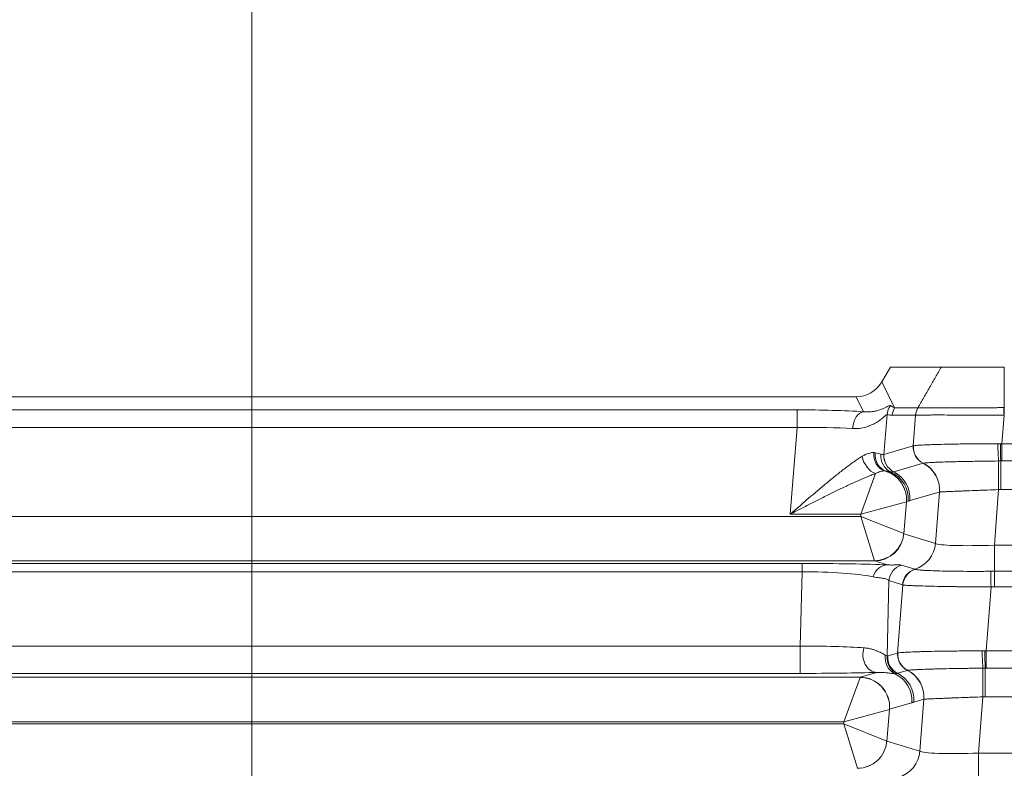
# Model space of a CAD drawing. Header units: millimetres. Extents: x 0 to 837, y 0 to 589.
# Tile 160 of 167: x 694 to 710, y 367 to 380. Entities that reach past the tile are written whole.
import ezdxf

# ---------------------------------------------------------------- set-up
doc = ezdxf.new("R2010")
doc.units = ezdxf.units.MM
doc.layers.add('1', color=7, linetype='Continuous', true_color=0xffffff)
doc.styles.add('ideas_simplex', font='simplex.shx')
doc.dimstyles.get("Standard").update_dxf_attribs({"dimtxt": 0.18, "dimasz": 0.18, "dimexe": 0.18, "dimexo": 0.0625, "dimgap": 0.09, "dimtad": 0, "dimtih": 1, "dimtoh": 1, "dimdec": 4, "dimzin": 0, "dimdsep": 46, "dimtxsty": 'Standard', "dimcen": 0.09, "dimadec": 0, "dimazin": 0, "dimtfac": 1, "dimtdec": 4, "dimtofl": 0, "dimtmove": 0, "dimatfit": 3, "dimfxl": 1, "dimtolj": 1, "dimtzin": 0, "dimarcsym": 0})

# ---------------------------------------------------------------- blocks, each defined once
blk = doc.blocks.new('_U1')
at = {"layer": '1', "color": 152, "lineweight": 13}
for p, q in [((718.861996, 373.859267), (813.897117, 373.859267)), ((701.641509, 245.904525), (813.897117, 245.904525))]:
    blk.add_line(p, q, dxfattribs=at)
at = {"layer": '1', "color": 27, "lineweight": 13}
blk.add_line((811.897117, 245.904525), (811.897117, 373.859267), dxfattribs=at)
at = {"layer": '1', "color": 87, "lineweight": 25}
for p, q in [((810.397117, 316.984396), (804.772117, 316.984396)), ((804.772117, 316.984396), (804.772117, 315.484396)), ((810.397117, 315.484396), (810.397117, 316.984396)), ((804.772117, 304.279396), (804.772117, 302.779396)), ((810.397117, 302.779396), (810.397117, 304.279396)), ((804.772117, 302.779396), (810.397117, 302.779396))]:
    blk.add_line(p, q, dxfattribs=at)
at = {"layer": '1', "color": 27, "lineweight": 18}
for points in [[(811.897117, 373.859267), (812.426098, 370.859269), (811.368136, 370.859265)], [(811.897117, 245.904525), (811.368136, 248.904523), (812.426098, 248.904527)]]:
    blk.add_solid(points, dxfattribs=at)
at = {"layer": '1', "color": 87, "linetype": 'Continuous', "lineweight": 25, "char_height": 3, "attachment_point": 7, "rotation": 90, "line_spacing_factor": 1.204819, "style": 'ideas_simplex'}
for s, insert in [('\\W1.2469;5.04', (810.243617, 304.226896)), ('\\W1.2009;128', (802.931117, 305.711896))]:
    blk.add_mtext(s, dxfattribs=dict(at, insert=insert))
blk = doc.blocks.new('_U6')
at = {"layer": '1', "color": 27, "lineweight": 13}
for p, q in [((692.684935, 323.064862), (735.144921, 387.302931)), ((735.144921, 387.302931), (737.144921, 387.302931))]:
    blk.add_line(p, q, dxfattribs=at)
at = {"layer": '1', "color": 27, "lineweight": 18}
for points in [[(698.640171, 332.074588), (699.853108, 334.868974), (700.735698, 334.285605)], [(696.820516, 329.321616), (695.607578, 326.52723), (694.724989, 327.110598)]]:
    blk.add_solid(points, dxfattribs=at)
at = {"layer": '1', "color": 87, "linetype": 'Continuous', "lineweight": 25, "char_height": 3, "attachment_point": 7, "line_spacing_factor": 1.204819, "style": 'ideas_simplex'}
for s, insert in [('\\W1.3647;3,3', (742.373921, 384.937931)), ('\\W1.4646;n°5', (753.983921, 384.937931)), ('\\W1.1484;M', (738.803921, 384.937931))]:
    blk.add_mtext(s, dxfattribs=dict(at, insert=insert))
blk = doc.blocks.new('_U16')
at = {"layer": '1', "color": 87, "lineweight": 25}
for p, q in [((660.82596, 398.699069), (659.32596, 398.699069)), ((659.32596, 398.699069), (659.32596, 393.074069)), ((673.53096, 398.699069), (672.03096, 398.699069)), ((673.53096, 393.074069), (673.53096, 398.699069)), ((659.32596, 393.074069), (660.82596, 393.074069)), ((672.03096, 393.074069), (673.53096, 393.074069))]:
    blk.add_line(p, q, dxfattribs=at)
at = {"layer": '1', "color": 152, "lineweight": 13}
for p, q in [((680.052674, 333.198102), (680.052674, 393.574069)), ((697.730343, 333.198102), (697.730343, 393.574069))]:
    blk.add_line(p, q, dxfattribs=at)
at = {"layer": '1', "color": 27, "lineweight": 13}
blk.add_line((697.730343, 391.574069), (659.32596, 391.574069), dxfattribs=at)
at = {"layer": '1', "color": 27, "lineweight": 18}
for points in [[(680.052674, 391.574069), (683.052672, 392.10305), (683.052676, 391.045088)], [(697.730343, 391.574069), (694.730345, 391.045088), (694.730341, 392.10305)]]:
    blk.add_solid(points, dxfattribs=at)
at = {"layer": '1', "color": 87, "linetype": 'Continuous', "lineweight": 25, "char_height": 3, "attachment_point": 7, "line_spacing_factor": 1.204819, "style": 'ideas_simplex'}
for s, insert in [('\\W1.3508;17,7', (660.79746, 400.834069)), ('\\W1.2865;.696', (660.79746, 393.521569))]:
    blk.add_mtext(s, dxfattribs=dict(at, insert=insert))

msp = doc.modelspace()

# ---------------------------------------------------------------- linework, layer by layer
at = {"layer": '1', "color": 143, "linetype": 'Continuous', "lineweight": 18}
for p, q in [((708.353, 373.608), (708.499, 373.859)), ((709.358, 373.859), (708.499, 373.859)), ((669.861, 373.359), (707.922, 373.359))]:
    msp.add_line(p, q, dxfattribs=at)
at = {"layer": '1', "color": 143, "linetype": 'Continuous', "lineweight": 13}
for p, q in [((708.353, 373.608), (708.57, 373.174)), ((708.048, 373.106), (707.922, 373.359)), ((670.854, 373.138), (706.929, 373.138)), ((706.929, 373.138), (706.929, 372.839)), ((708.446, 373.058), (708.391, 372.386)), ((708.925, 373.048), (708.531, 373.048)), ((708.57, 373.174), (708.964, 373.174)), ((708.886, 372.53), (708.925, 373.047)), ((710.416, 373.046), (710.38, 372.566)), ((706.929, 372.839), (670.854, 372.839)), ((706.81, 371.379), (706.929, 372.839)), ((708.391, 372.386), (708.886, 372.53)), ((710.38, 372.566), (716.403, 372.566)), ((710.38, 372.276), (710.38, 372.566)), ((709.051, 372.238), (708.556, 372.094)), ((710.361, 371.792), (710.361, 372.276)), ((716.403, 372.276), (710.38, 372.276)), ((708.25, 372.062), (708.003, 371.379)), ((709.325, 371.751), (708.829, 371.606)), ((709.262, 370.886), (709.327, 371.751)), ((710.324, 371.792), (710.253, 370.856)), ((716.422, 371.792), (710.361, 371.792)), ((708.77, 371.587), (708.003, 371.379)), ((708.77, 371.587), (708.726, 371.05)), ((708.798, 371.596), (708.771, 371.588)), ((708.003, 371.379), (706.81, 371.379)), ((708, 371.34), (708.003, 371.379)), ((669.783, 371.34), (708, 371.34)), ((708.726, 371.05), (708, 371.34)), ((708.229, 370.593), (708, 371.34)), ((708.727, 371.049), (709.262, 370.886)), ((710.253, 370.856), (710.253, 370.415)), ((710.253, 370.856), (716.53, 370.856)), ((708.231, 370.59), (669.552, 370.59)), ((670.774, 370.546), (707.009, 370.546)), ((707.009, 370.546), (707.009, 370.406)), ((708.45, 370.523), (708.231, 370.59)), ((707.009, 370.406), (670.774, 370.406)), ((706.976, 369.153), (707.009, 370.406)), ((708.685, 370.519), (708.913, 370.45)), ((710.253, 370.415), (716.53, 370.415)), ((710.253, 370.415), (710.253, 370.151)), ((708.476, 370.257), (708.443, 368.984)), ((708.704, 370.188), (708.476, 370.257)), ((708.622, 369.037), (708.709, 370.185)), ((710.197, 370.151), (710.116, 369.073)), ((716.53, 370.151), (710.253, 370.151)), ((670.807, 369.153), (706.976, 369.153)), ((706.976, 369.153), (706.976, 368.693)), ((708.455, 368.988), (708.622, 369.037)), ((710.116, 369.073), (710.116, 368.782)), ((710.116, 369.073), (716.667, 369.073)), ((707.989, 368.628), (708.269, 368.71)), ((708.787, 368.744), (708.62, 368.696)), ((710.098, 368.782), (710.098, 368.298)), ((716.667, 368.782), (710.116, 368.782)), ((669.794, 368.628), (707.989, 368.628)), ((706.976, 368.693), (670.807, 368.693)), ((707.988, 368.626), (707.717, 367.879)), ((709.062, 368.257), (708.894, 368.208)), ((708.997, 367.38), (709.063, 368.258)), ((710.06, 368.298), (709.988, 367.349)), ((716.685, 368.298), (710.098, 368.298)), ((708.484, 368.087), (707.717, 367.879)), ((708.484, 368.087), (708.44, 367.55)), ((708.858, 368.197), (708.485, 368.088)), ((707.717, 367.879), (670.066, 367.879)), ((707.714, 367.84), (707.717, 367.879)), ((670.069, 367.84), (707.714, 367.84)), ((708.44, 367.55), (707.714, 367.84)), ((707.944, 367.093), (707.714, 367.84)), ((708.441, 367.549), (708.997, 367.38)), ((709.988, 367.349), (709.988, 366.909)), ((709.988, 367.349), (716.795, 367.349))]:
    msp.add_line(p, q, dxfattribs=at)
at = {"layer": '1', "color": 143, "linetype": 'Continuous', "lineweight": 18}
msp.add_ellipse((707.92, 373.861), major_axis=(-0.225, 0.449), ratio=0.995894, start_param=2.679493, end_param=3.721496, dxfattribs=at)
at = {"layer": '1', "color": 143, "linetype": 'Continuous', "lineweight": 13}
for centre, major_axis, ratio, start_param, end_param in [((708.744, 373.034), (0.063, 0.293), 0.996129, 1.155669, 1.700893), ((707.407, 374.886), (-1.279, 1.72), 0.157063, 2.77228, 2.875418), ((706.917, 372.991), (-1.806, -0.001), 0.081028, 4.035607, 4.705731), ((708.048, 372.807), (0.019, 0.299), 0.621028, 0.103572, 1.560245), ((707.109, 374.91), (-1.543, 1.824), 0.244098, 2.83474, 2.937878), ((708.829, 373.024), (0, 0.3), 0.996169, 1.047198, 1.489655), ((709.223, 373.023), (0.056, 0.295), 0.996153, 1.232706, 1.675085), ((710.416, 373.025), (-0.002, 0.3), 0.000366, 4.782201, 5.235984), ((706.917, 372.692), (-1.507, -0.026), 0.096946, 4.032678, 4.702802), ((709.184, 372.506), (0.084, -0.288), 0.995643, 4.349005, 5.535405), ((709.185, 372.506), (0.068, -0.292), 0.995069, 4.402956, 5.589592), ((709.187, 372.506), (0.044, -0.297), 0.993716, 4.484311, 5.671202), ((710.325, 372.545), (0.006, -0.3), 0.044184, 4.638292, 5.826805), ((710.361, 372.545), (0.002, -0.3), 0.014605, 4.641342, 5.828738), ((708.25, 372.336), (0.133, -0.269), 0.701534, 4.312995, 5.668073), ((708.48, 372.396), (0.018, 0.299), 0.878856, 1.552631, 2.912093), ((708.512, 372.392), (-0.059, -0.294), 0.895222, 4.815928, 6.167138), ((708.625, 372.367), (-0.062, -0.293), 0.959628, 4.834927, 6.067475), ((708.689, 372.362), (0.074, -0.291), 0.995302, 4.382823, 5.569103), ((708.689, 372.362), (0.084, -0.288), 0.995643, 4.349005, 5.535405), ((708.829, 371.791), (0.14, -0.48), 0.995643, 1.207413, 2.393768), ((708.83, 371.792), (-0.144, 0.479), 0.995612, 4.339649, 5.525656), ((710.324, 371.827), (0.001, 0.5), 0.000077, 4.642576, 5.82725), ((708.273, 371.628), (-0.339, 0.368), 0.991771, 3.890384, 5.271507), ((708.275, 371.629), (0.14, -0.48), 0.995643, 1.207413, 2.555209), ((708.302, 371.636), (0.14, -0.48), 0.995643, 1.207413, 2.439711), ((708.333, 371.647), (0.14, -0.48), 0.995643, 1.207413, 2.393837), ((708.751, 371.338), (-0.021, -0.25), 0.087194, 3.174945, 3.236032), ((708.229, 371.091), (-0.368, -0.339), 0.992996, 0.829626, 2.311967), ((708.231, 371.09), (-0.146, -0.478), 0.996014, 0.297852, 1.785245), ((708.748, 371.299), (-0.021, -0.25), 0.087194, 6.203091, 6.264178), ((708.765, 370.927), (-0.146, -0.478), 0.996014, 0.598846, 1.785245), ((710.264, 370.93), (-1.006, -0.038), 0.073389, 0.079108, 1.557174), ((706.982, 370.49), (-1.801, -0.001), 0.031454, 3.758799, 4.697514), ((708.252, 371.34), (-0.02, -0.75), 0.029238, 6.196715, 6.257802), ((706.982, 370.19), (-1.501, -0.01), 0.144199, 3.75491, 4.693626), ((708.45, 370.223), (0.013, 0.3), 0.858349, 0.051043, 1.271884), ((708.774, 370.233), (0.088, 0.287), 0.996014, 0.598846, 1.785245), ((709.001, 370.163), (0.088, 0.287), 0.996014, 0.598846, 1.785245), ((709.007, 370.161), (0.136, 0.268), 0.995564, 0.767778, 1.956923), ((710.197, 370.13), (-0.004, 0.3), 0.000932, 4.782196, 5.970531), ((706.952, 369.048), (-1.501, -0.007), 0.069967, 3.888858, 4.696172), ((708.269, 369.01), (-0.01, 0.3), 0.776151, 1.153536, 3.100066), ((708.92, 369.012), (-0.084, 0.288), 0.995643, 1.207413, 2.393812), ((708.921, 369.012), (-0.068, 0.292), 0.995069, 1.261363, 2.447999), ((708.923, 369.013), (-0.044, 0.297), 0.993716, 1.342719, 2.529609), ((710.061, 369.051), (-0.006, 0.3), 0.044184, 1.4967, 2.685212), ((710.098, 369.052), (-0.002, 0.3), 0.014605, 1.49975, 2.687146), ((708.705, 368.958), (0.034, 0.298), 0.982269, 1.536805, 2.803365), ((708.741, 368.96), (-0.098, 0.284), 0.995471, 1.15986, 2.34626), ((708.753, 368.964), (-0.084, 0.288), 0.995643, 1.207413, 2.393812), ((706.952, 368.748), (-1.801, 0.001), 0.030434, 1.584039, 2.391353), ((708.565, 368.298), (0.14, -0.48), 0.995643, 1.207413, 2.393768), ((708.567, 368.298), (0.144, -0.479), 0.995612, 1.198056, 2.384063), ((710.06, 368.333), (-0.001, -0.5), 0.000077, 1.500983, 2.685657), ((707.969, 367.879), (-0.02, -0.75), 0.029238, 3.168569, 3.229655), ((707.988, 368.128), (-0.339, 0.368), 0.991771, 3.890384, 5.534394), ((707.989, 368.129), (0.14, -0.48), 0.995643, 1.207413, 2.857034), ((708.362, 368.237), (0.14, -0.48), 0.995643, 1.207413, 2.411234), ((708.397, 368.249), (0.14, -0.48), 0.995643, 1.207413, 2.393812), ((708.466, 367.838), (-0.021, -0.25), 0.087194, 3.174945, 3.236032), ((707.944, 367.591), (-0.368, -0.339), 0.992996, 0.829626, 2.311967), ((707.945, 367.59), (-0.146, -0.478), 0.996014, 0.297852, 1.785245), ((708.462, 367.799), (-0.021, -0.25), 0.087194, 6.203091, 6.264178), ((708.5, 367.42), (-0.146, -0.478), 0.996014, 0.598846, 1.785245), ((709.999, 367.424), (-1.006, -0.038), 0.073389, 0.079108, 1.557174)]:
    msp.add_ellipse(centre, major_axis=major_axis, ratio=ratio, start_param=start_param, end_param=end_param, dxfattribs=at)
for points, degree in [([(708.964, 373.173), (709.358, 373.859)], 1), ([(710.421, 373.859), (710.421, 373.175)], 1), ([(708.925, 373.047), (708.925, 373.047), (708.925, 373.047), (708.925, 373.047)], 3), ([(708.964, 373.173), (708.964, 373.173), (708.964, 373.173), (708.964, 373.173)], 3), ([(710.415, 373.175), (710.417, 373.175), (710.419, 373.175), (710.421, 373.175)], 3), ([(710.421, 373.046), (710.419, 373.046), (710.418, 373.046), (710.416, 373.046)], 3), ([(708.886, 372.53), (708.887, 372.53), (708.887, 372.53), (708.887, 372.531)], 3), ([(708.887, 372.531), (708.888, 372.531), (708.889, 372.531), (708.89, 372.531)], 3), ([(710.311, 372.567), (710.326, 372.567), (710.342, 372.567), (710.357, 372.567)], 3), ([(710.357, 372.567), (710.364, 372.567), (710.372, 372.566), (710.38, 372.566)], 3), ([(708.217, 372.417), (708.227, 372.417), (708.235, 372.415), (708.243, 372.413)], 3), ([(708.243, 372.413), (708.282, 372.405), (708.313, 372.396), (708.338, 372.39)], 3), ([(708.391, 372.386), (708.391, 372.386), (708.391, 372.386), (708.391, 372.386)], 3), ([(709.051, 372.238), (709.051, 372.238), (709.051, 372.238), (709.051, 372.238)], 3), ([(709.053, 372.238), (709.053, 372.238), (709.052, 372.238), (709.051, 372.238)], 3), ([(710.361, 372.276), (710.349, 372.276), (710.337, 372.276), (710.324, 372.275)], 3), ([(710.38, 372.276), (710.374, 372.276), (710.367, 372.276), (710.361, 372.276)], 3), ([(708.423, 372.105), (708.416, 372.107), (708.41, 372.107), (708.403, 372.108)], 3), ([(708.504, 372.093), (708.482, 372.096), (708.455, 372.101), (708.423, 372.105)], 3), ([(708.556, 372.094), (708.556, 372.094), (708.555, 372.094), (708.555, 372.094)], 3), ([(709.327, 371.751), (709.326, 371.751), (709.326, 371.751), (709.325, 371.751)], 3), ([(710.361, 371.792), (710.349, 371.792), (710.336, 371.792), (710.324, 371.792)], 3), ([(708.913, 370.45), (708.915, 370.449), (708.917, 370.448), (708.92, 370.447)], 3), ([(710.193, 370.415), (710.213, 370.415), (710.233, 370.415), (710.253, 370.415)], 3), ([(708.709, 370.185), (708.707, 370.186), (708.705, 370.187), (708.704, 370.188)], 3), ([(710.253, 370.151), (710.234, 370.151), (710.216, 370.151), (710.197, 370.151)], 3), ([(708.622, 369.037), (708.623, 369.037), (708.623, 369.037), (708.624, 369.037)], 3), ([(708.624, 369.037), (708.624, 369.037), (708.625, 369.037), (708.626, 369.038)], 3), ([(710.047, 369.073), (710.062, 369.073), (710.078, 369.073), (710.093, 369.073)], 3), ([(710.093, 369.073), (710.101, 369.073), (710.108, 369.073), (710.116, 369.073)], 3), ([(708.414, 369.001), (708.427, 368.993), (708.437, 368.988), (708.443, 368.984)], 3), ([(708.443, 368.984), (708.447, 368.985), (708.451, 368.987), (708.455, 368.988)], 3), ([(708.788, 368.744), (708.787, 368.744), (708.787, 368.744), (708.787, 368.744)], 3), ([(708.789, 368.745), (708.789, 368.745), (708.788, 368.745), (708.788, 368.744)], 3), ([(710.098, 368.782), (710.085, 368.782), (710.073, 368.782), (710.06, 368.782)], 3), ([(710.116, 368.782), (710.11, 368.782), (710.104, 368.782), (710.098, 368.782)], 3), ([(708.607, 368.692), (708.6, 368.689), (708.589, 368.687), (708.577, 368.688)], 3), ([(708.62, 368.696), (708.616, 368.694), (708.611, 368.693), (708.607, 368.692)], 3), ([(708.894, 368.208), (708.888, 368.207), (708.876, 368.203), (708.864, 368.198), (708.858, 368.197)], 3), ([(709.063, 368.258), (709.063, 368.258), (709.062, 368.258), (709.062, 368.257)], 3), ([(710.098, 368.298), (710.085, 368.298), (710.073, 368.298), (710.06, 368.298)], 3)]:
    msp.add_open_spline(points, degree=degree, dxfattribs=at)
at = {"layer": '1', "color": 143, "linetype": 'Continuous', "lineweight": 18}
for points, knots in [([(709.359, 373.859), (709.38, 373.859), (709.479, 373.859), (709.828, 373.859), (710.102, 373.859), (710.395, 373.859), (710.408, 373.859), (710.421, 373.859)], [0, 0, 0, 0, 0.444489, 0.444489, 0.97588, 0.97588, 1, 1, 1, 1]), ([(708.964, 373.173), (708.953, 373.154), (708.944, 373.133), (708.931, 373.091), (708.927, 373.069), (708.925, 373.047)], [0, 0, 0, 0, 0.5, 0.5, 1, 1, 1, 1])]:
    msp.add_open_spline(points, degree=3, knots=knots, dxfattribs=at)
at = {"layer": '1', "color": 143, "linetype": 'Continuous', "lineweight": 13}
for points, knots in [([(708.048, 373.106), (708.083, 373.102), (708.116, 373.102), (708.177, 373.105), (708.206, 373.109), (708.245, 373.116), (708.258, 373.119), (708.283, 373.125), (708.294, 373.128), (708.328, 373.139), (708.348, 373.146), (708.385, 373.162), (708.402, 373.17), (708.424, 373.181), (708.431, 373.184), (708.444, 373.191), (708.451, 373.194), (708.468, 373.203), (708.477, 373.207), (708.493, 373.212), (708.498, 373.212), (708.502, 373.21)], [0, 0, 0, 0, 0.125, 0.125, 0.25, 0.25, 0.3125, 0.3125, 0.375, 0.375, 0.5, 0.5, 0.625, 0.625, 0.6875, 0.6875, 0.75, 0.75, 0.875, 0.875, 1, 1, 1, 1]), ([(708.446, 373.058), (708.442, 373.059), (708.434, 373.055), (708.413, 373.039), (708.4, 373.028), (708.376, 373.008), (708.368, 373.001), (708.349, 372.986), (708.34, 372.979), (708.309, 372.956), (708.287, 372.94), (708.238, 372.91), (708.211, 372.896), (708.167, 372.876), (708.152, 372.87), (708.121, 372.858), (708.104, 372.853), (708.054, 372.838), (708.018, 372.83), (707.944, 372.821), (707.904, 372.82), (707.863, 372.822)], [0, 0, 0, 0, 0.125, 0.125, 0.25, 0.25, 0.3125, 0.3125, 0.375, 0.375, 0.5, 0.5, 0.625, 0.625, 0.6875, 0.6875, 0.75, 0.75, 0.875, 0.875, 1, 1, 1, 1]), ([(710.416, 373.046), (710.392, 373.046), (710.369, 373.047), (710.323, 373.047), (710.299, 373.047), (710.23, 373.047), (710.184, 373.047), (710.048, 373.047), (709.96, 373.047), (709.83, 373.047), (709.788, 373.047), (709.705, 373.048), (709.665, 373.048), (709.547, 373.049), (709.474, 373.05), (709.371, 373.051), (709.338, 373.052), (709.276, 373.052), (709.218, 373.051), (709.166, 373.05), (709.129, 373.049), (709.118, 373.049), (709.095, 373.049), (709.084, 373.049), (709.033, 373.048), (709, 373.047), (708.963, 373.047), (708.952, 373.047), (708.94, 373.047), (708.936, 373.047), (708.93, 373.047), (708.927, 373.047), (708.925, 373.047)], [0, 0, 0, 0, 0.03125, 0.03125, 0.0625, 0.0625, 0.125, 0.125, 0.25, 0.25, 0.3125, 0.3125, 0.375, 0.375, 0.5, 0.5, 0.5625, 0.5625, 0.625, 0.6875, 0.6875, 0.71875, 0.71875, 0.75, 0.75, 0.875, 0.875, 0.9375, 0.9375, 0.96875, 0.96875, 1, 1, 1, 1]), ([(708.964, 373.173), (708.966, 373.173), (708.969, 373.172), (708.975, 373.172), (708.979, 373.171), (708.991, 373.17), (709.001, 373.17), (709.037, 373.169), (709.069, 373.169), (709.119, 373.169), (709.13, 373.169), (709.152, 373.169), (709.186, 373.17), (709.249, 373.17), (709.306, 373.171), (709.366, 373.171), (709.398, 373.171), (709.499, 373.17), (709.57, 373.169), (709.684, 373.169), (709.723, 373.169), (709.804, 373.169), (709.846, 373.169), (709.972, 373.17), (710.058, 373.171), (710.19, 373.173), (710.234, 373.174), (710.302, 373.174), (710.325, 373.175), (710.37, 373.175), (710.392, 373.175), (710.415, 373.175)], [0, 0, 0, 0, 0.03125, 0.03125, 0.0625, 0.0625, 0.125, 0.125, 0.25, 0.25, 0.28125, 0.28125, 0.3125, 0.375, 0.4375, 0.4375, 0.5, 0.5, 0.625, 0.625, 0.6875, 0.6875, 0.75, 0.75, 0.875, 0.875, 0.9375, 0.9375, 0.96875, 0.96875, 1, 1, 1, 1]), ([(710.421, 373.175), (710.421, 373.156), (710.421, 373.135), (710.421, 373.091), (710.421, 373.069), (710.421, 373.046)], [0, 0, 0, 0, 0.5, 0.5, 1, 1, 1, 1]), ([(708.89, 372.531), (708.899, 372.533), (708.917, 372.536), (708.955, 372.539), (708.969, 372.54), (708.993, 372.541), (709.002, 372.542), (709.02, 372.543), (709.029, 372.544), (709.079, 372.546), (709.126, 372.548), (709.204, 372.551), (709.232, 372.552), (709.277, 372.553), (709.292, 372.554), (709.323, 372.554), (709.339, 372.555), (709.42, 372.557), (709.489, 372.558), (709.6, 372.56), (709.638, 372.561), (709.696, 372.562), (709.716, 372.562), (709.756, 372.563), (709.777, 372.563), (709.878, 372.564), (709.962, 372.565), (710.091, 372.566), (710.134, 372.566), (710.2, 372.566), (710.222, 372.567), (710.266, 372.567), (710.289, 372.567), (710.311, 372.567)], [0, 0, 0, 0, 0.125, 0.125, 0.1875, 0.1875, 0.21875, 0.21875, 0.25, 0.25, 0.375, 0.375, 0.4375, 0.4375, 0.46875, 0.46875, 0.5, 0.5, 0.625, 0.625, 0.6875, 0.6875, 0.71875, 0.71875, 0.75, 0.75, 0.875, 0.875, 0.9375, 0.9375, 0.96875, 0.96875, 1, 1, 1, 1]), ([(706.81, 371.379), (706.823, 371.39), (706.837, 371.402), (706.863, 371.425), (706.903, 371.459), (706.943, 371.493), (707.022, 371.561), (707.074, 371.607), (707.179, 371.696), (707.231, 371.74), (707.335, 371.828), (707.386, 371.871), (707.464, 371.936), (707.49, 371.957), (707.541, 371.999), (707.567, 372.02), (707.643, 372.081), (707.693, 372.12), (707.791, 372.194), (707.839, 372.23), (707.91, 372.28), (707.934, 372.296), (707.968, 372.319), (707.98, 372.326), (708.002, 372.34), (708.014, 372.347), (708.025, 372.354)], [0, 0, 0, 0, 0.03125, 0.03125, 0.0625, 0.125, 0.125, 0.25, 0.25, 0.375, 0.375, 0.5, 0.5, 0.5625, 0.5625, 0.625, 0.625, 0.75, 0.75, 0.875, 0.875, 0.9375, 0.9375, 0.96875, 0.96875, 1, 1, 1, 1]), ([(708.025, 372.354), (708.061, 372.376), (708.095, 372.392), (708.143, 372.408), (708.159, 372.412), (708.182, 372.416), (708.189, 372.417), (708.204, 372.417), (708.211, 372.417), (708.217, 372.417)], [0, 0, 0, 0, 0.5, 0.5, 0.75, 0.75, 0.875, 0.875, 1, 1, 1, 1]), ([(708.338, 372.39), (708.351, 372.387), (708.362, 372.385), (708.38, 372.384), (708.386, 372.384), (708.391, 372.386)], [0, 0, 0, 0, 0.5, 0.5, 1, 1, 1, 1]), ([(710.324, 372.275), (710.245, 372.275), (710.167, 372.274), (710.052, 372.272), (710.014, 372.271), (709.957, 372.27), (709.938, 372.27), (709.901, 372.269), (709.882, 372.269), (709.79, 372.267), (709.721, 372.266), (709.621, 372.264), (709.589, 372.263), (709.526, 372.261), (709.496, 372.26), (709.409, 372.258), (709.356, 372.256), (709.285, 372.253), (709.263, 372.253), (709.232, 372.251), (709.222, 372.251), (709.202, 372.25), (709.193, 372.249), (709.149, 372.247), (709.121, 372.245), (709.088, 372.243), (709.078, 372.242), (709.063, 372.24), (709.057, 372.239), (709.053, 372.238)], [0, 0, 0, 0, 0.125, 0.125, 0.1875, 0.1875, 0.21875, 0.21875, 0.25, 0.25, 0.375, 0.375, 0.4375, 0.4375, 0.5, 0.5, 0.625, 0.625, 0.6875, 0.6875, 0.71875, 0.71875, 0.75, 0.75, 0.875, 0.875, 0.9375, 0.9375, 1, 1, 1, 1]), ([(708.25, 372.062), (708.223, 372.053), (708.196, 372.043), (708.141, 372.021), (708.113, 372.01), (708.028, 371.975), (707.97, 371.95), (707.853, 371.897), (707.794, 371.869), (707.704, 371.827), (707.673, 371.812), (707.612, 371.783), (707.582, 371.768), (707.49, 371.723), (707.429, 371.693), (707.306, 371.631), (707.245, 371.6), (707.121, 371.538), (707.059, 371.506), (706.966, 371.459), (706.919, 371.435), (706.873, 371.411), (706.841, 371.395), (706.826, 371.387), (706.81, 371.379)], [0, 0, 0, 0, 0.0625, 0.0625, 0.125, 0.125, 0.25, 0.25, 0.375, 0.375, 0.4375, 0.4375, 0.5, 0.5, 0.625, 0.625, 0.75, 0.75, 0.875, 0.875, 0.9375, 0.96875, 0.96875, 1, 1, 1, 1]), ([(708.403, 372.108), (708.397, 372.108), (708.392, 372.108), (708.381, 372.107), (708.375, 372.106), (708.357, 372.104), (708.345, 372.101), (708.307, 372.089), (708.279, 372.078), (708.25, 372.062)], [0, 0, 0, 0, 0.125, 0.125, 0.25, 0.25, 0.5, 0.5, 1, 1, 1, 1]), ([(708.555, 372.094), (708.55, 372.092), (708.543, 372.091), (708.526, 372.091), (708.515, 372.091), (708.504, 372.093)], [0, 0, 0, 0, 0.5, 0.5, 1, 1, 1, 1]), ([(710.324, 371.792), (710.262, 371.789), (710.2, 371.787), (710.11, 371.784), (710.08, 371.783), (710.035, 371.781), (710.021, 371.781), (709.991, 371.78), (709.976, 371.779), (709.904, 371.776), (709.849, 371.774), (709.771, 371.771), (709.745, 371.77), (709.708, 371.769), (709.696, 371.768), (709.672, 371.767), (709.66, 371.767), (709.603, 371.765), (709.562, 371.763), (709.506, 371.761), (709.488, 371.76), (709.456, 371.758), (709.441, 371.758), (709.399, 371.756), (709.377, 371.755), (709.352, 371.753), (709.345, 371.753), (709.334, 371.752), (709.33, 371.752), (709.327, 371.751)], [0, 0, 0, 0, 0.125, 0.125, 0.1875, 0.1875, 0.21875, 0.21875, 0.25, 0.25, 0.375, 0.375, 0.4375, 0.4375, 0.46875, 0.46875, 0.5, 0.5, 0.625, 0.625, 0.6875, 0.6875, 0.75, 0.75, 0.875, 0.875, 0.9375, 0.9375, 1, 1, 1, 1]), ([(708.829, 371.606), (708.824, 371.605), (708.819, 371.603), (708.809, 371.599), (708.803, 371.597), (708.798, 371.596)], [0, 0, 0, 0, 0.5, 0.5, 1, 1, 1, 1]), ([(708.45, 370.523), (708.483, 370.521), (708.512, 370.521), (708.564, 370.521), (708.586, 370.522), (708.615, 370.523), (708.624, 370.523), (708.641, 370.524), (708.648, 370.523), (708.668, 370.523), (708.678, 370.521), (708.685, 370.519)], [0, 0, 0, 0, 0.25, 0.25, 0.5, 0.5, 0.625, 0.625, 0.75, 0.75, 1, 1, 1, 1]), ([(708.92, 370.447), (708.922, 370.447), (708.924, 370.446), (708.93, 370.445), (708.934, 370.444), (708.945, 370.442), (708.955, 370.441), (708.988, 370.437), (709.017, 370.434), (709.061, 370.431), (709.07, 370.431), (709.09, 370.43), (709.12, 370.428), (709.153, 370.427), (709.224, 370.424), (709.277, 370.422), (709.394, 370.419), (709.456, 370.418), (709.556, 370.417), (709.59, 370.416), (709.66, 370.415), (709.696, 370.415), (709.806, 370.414), (709.881, 370.414), (709.997, 370.414), (710.035, 370.414), (710.094, 370.414), (710.114, 370.415), (710.154, 370.415), (710.174, 370.415), (710.193, 370.415)], [0, 0, 0, 0, 0.03125, 0.03125, 0.0625, 0.0625, 0.125, 0.125, 0.25, 0.25, 0.28125, 0.28125, 0.3125, 0.375, 0.375, 0.5, 0.5, 0.625, 0.625, 0.6875, 0.6875, 0.75, 0.75, 0.875, 0.875, 0.9375, 0.9375, 0.96875, 0.96875, 1, 1, 1, 1]), ([(708.476, 370.257), (708.47, 370.266), (708.46, 370.273), (708.439, 370.282), (708.431, 370.285), (708.413, 370.29), (708.402, 370.292), (708.369, 370.298), (708.342, 370.301), (708.281, 370.31), (708.246, 370.315), (708.208, 370.322)], [0, 0, 0, 0, 0.25, 0.25, 0.375, 0.375, 0.5, 0.5, 0.75, 0.75, 1, 1, 1, 1]), ([(710.197, 370.151), (710.174, 370.151), (710.151, 370.151), (710.104, 370.151), (710.081, 370.151), (710.011, 370.152), (709.965, 370.152), (709.83, 370.153), (709.741, 370.154), (709.633, 370.155), (709.612, 370.156), (709.569, 370.156), (709.506, 370.157), (709.446, 370.158), (709.329, 370.16), (709.255, 370.162), (709.118, 370.165), (709.056, 370.167), (708.974, 370.169), (708.948, 370.17), (708.912, 370.171), (708.9, 370.172), (708.878, 370.173), (708.867, 370.173), (708.816, 370.176), (708.783, 370.177), (708.746, 370.18), (708.736, 370.181), (708.724, 370.183), (708.72, 370.183), (708.714, 370.184), (708.711, 370.185), (708.709, 370.185)], [0, 0, 0, 0, 0.03125, 0.03125, 0.0625, 0.0625, 0.125, 0.125, 0.25, 0.25, 0.28125, 0.28125, 0.3125, 0.375, 0.375, 0.5, 0.5, 0.625, 0.625, 0.6875, 0.6875, 0.71875, 0.71875, 0.75, 0.75, 0.875, 0.875, 0.9375, 0.9375, 0.96875, 0.96875, 1, 1, 1, 1]), ([(708.052, 369.125), (708.077, 369.123), (708.101, 369.12), (708.144, 369.112), (708.165, 369.107), (708.203, 369.097), (708.221, 369.091), (708.254, 369.08), (708.27, 369.073), (708.314, 369.055), (708.339, 369.043), (708.382, 369.02), (708.4, 369.01), (708.414, 369.001)], [0, 0, 0, 0, 0.125, 0.125, 0.25, 0.25, 0.375, 0.375, 0.5, 0.5, 0.75, 0.75, 1, 1, 1, 1]), ([(708.626, 369.038), (708.636, 369.04), (708.653, 369.042), (708.691, 369.045), (708.705, 369.046), (708.729, 369.048), (708.738, 369.048), (708.756, 369.049), (708.766, 369.05), (708.815, 369.053), (708.862, 369.055), (708.941, 369.057), (708.969, 369.058), (709.013, 369.06), (709.028, 369.06), (709.059, 369.061), (709.075, 369.061), (709.156, 369.063), (709.225, 369.065), (709.336, 369.067), (709.374, 369.067), (709.432, 369.068), (709.452, 369.069), (709.493, 369.069), (709.513, 369.069), (709.615, 369.071), (709.698, 369.071), (709.827, 369.072), (709.87, 369.073), (709.936, 369.073), (709.958, 369.073), (710.003, 369.073), (710.025, 369.073), (710.047, 369.073)], [0, 0, 0, 0, 0.125, 0.125, 0.1875, 0.1875, 0.21875, 0.21875, 0.25, 0.25, 0.375, 0.375, 0.4375, 0.4375, 0.46875, 0.46875, 0.5, 0.5, 0.625, 0.625, 0.6875, 0.6875, 0.71875, 0.71875, 0.75, 0.75, 0.875, 0.875, 0.9375, 0.9375, 0.96875, 0.96875, 1, 1, 1, 1]), ([(708.577, 368.688), (708.563, 368.688), (708.547, 368.689), (708.509, 368.694), (708.488, 368.697), (708.438, 368.703), (708.411, 368.706), (708.363, 368.71), (708.346, 368.711), (708.309, 368.711), (708.29, 368.711), (708.269, 368.71)], [0, 0, 0, 0, 0.25, 0.25, 0.5, 0.5, 0.75, 0.75, 0.875, 0.875, 1, 1, 1, 1]), ([(710.06, 368.782), (709.981, 368.781), (709.903, 368.78), (709.788, 368.778), (709.75, 368.778), (709.693, 368.777), (709.674, 368.776), (709.637, 368.776), (709.619, 368.775), (709.527, 368.774), (709.457, 368.772), (709.358, 368.77), (709.325, 368.769), (709.263, 368.768), (709.232, 368.767), (709.145, 368.764), (709.092, 368.762), (709.022, 368.76), (708.999, 368.759), (708.968, 368.758), (708.958, 368.757), (708.939, 368.756), (708.929, 368.756), (708.885, 368.754), (708.857, 368.752), (708.824, 368.749), (708.814, 368.748), (708.799, 368.747), (708.793, 368.746), (708.789, 368.745)], [0, 0, 0, 0, 0.125, 0.125, 0.1875, 0.1875, 0.21875, 0.21875, 0.25, 0.25, 0.375, 0.375, 0.4375, 0.4375, 0.5, 0.5, 0.625, 0.625, 0.6875, 0.6875, 0.71875, 0.71875, 0.75, 0.75, 0.875, 0.875, 0.9375, 0.9375, 1, 1, 1, 1]), ([(710.06, 368.298), (709.998, 368.296), (709.937, 368.294), (709.846, 368.29), (709.816, 368.289), (709.772, 368.288), (709.757, 368.287), (709.727, 368.286), (709.713, 368.285), (709.64, 368.283), (709.585, 368.281), (709.507, 368.278), (709.481, 368.277), (709.444, 368.275), (709.432, 368.275), (709.408, 368.274), (709.396, 368.273), (709.339, 368.271), (709.298, 368.269), (709.242, 368.267), (709.225, 368.266), (709.192, 368.265), (709.177, 368.264), (709.136, 368.262), (709.114, 368.261), (709.088, 368.26), (709.081, 368.259), (709.07, 368.258), (709.066, 368.258), (709.063, 368.258)], [0, 0, 0, 0, 0.125, 0.125, 0.1875, 0.1875, 0.21875, 0.21875, 0.25, 0.25, 0.375, 0.375, 0.4375, 0.4375, 0.46875, 0.46875, 0.5, 0.5, 0.625, 0.625, 0.6875, 0.6875, 0.75, 0.75, 0.875, 0.875, 0.9375, 0.9375, 1, 1, 1, 1])]:
    msp.add_open_spline(points, degree=3, knots=knots, dxfattribs=at)

# ---------------------------------------------------------------- dimensions: what is measured, and where the dimension line sits
at = {"layer": '1', "color": 87, "linetype": 'Continuous', "lineweight": 25}
dim = msp.add_linear_dim(base=(680.053, 391.574), p1=(697.73, 330.698), p2=(680.053, 330.698), text='<>\\P[\\C87;{\\H1.00x;\\Fsimplex.shx;.696\\Fsimplex.shx;}\\C87; ]', dimstyle='Standard', override={"dimtxt": 3, "dimasz": 3, "dimexe": 2, "dimexo": 2.5, "dimgap": 1.5, "dimtad": 1, "dimtih": 1, "dimtoh": 0, "dimdec": 1, "dimlfac": 1, "dimzin": 8, "dimdsep": 44, "dimlunit": 2, "dimtxsty": 'ideas_simplex', "dimsah": 1, "dimse1": 0, "dimse2": 0, "dimsd1": 0, "dimsd2": 0, "dimclrd": 27, "dimclre": 152, "dimclrt": 87, "dimtol": 0, "dimtm": -0.1, "dimtfac": 0.5, "dimtdec": 2, "dimtofl": 1, "dimtmove": 0, "dimtzin": 8, "dimlwd": 13, "dimlwe": 13}, dxfattribs=at)
dim.commit()
dim.dimension.update_dxf_attribs({"geometry": '_U16', "text_midpoint": (655.91, 391.574), "dimtype": 160})
dim = msp.add_diameter_dim_2p(p1=(696.821, 329.322), p2=(698.64, 332.075), text=' <> \\C87;{\\H1.00x;\\Fsimplex.shx;n°5\\Fsimplex.shx;}\\C87;', dimstyle='Standard', override={"dimtxt": 3, "dimasz": 3, "dimexe": 2, "dimexo": 2.5, "dimgap": 1.5, "dimtih": 1, "dimtoh": 1, "dimdec": 2, "dimlfac": 1, "dimzin": 8, "dimdsep": 44, "dimlunit": 2, "dimpost": '\\C87;M<>', "dimtxsty": 'ideas_simplex', "dimsah": 1, "dimse1": 0, "dimse2": 0, "dimsd1": 0, "dimsd2": 0, "dimclrd": 27, "dimclre": 152, "dimclrt": 87, "dimtol": 0, "dimtm": -0.1, "dimtfac": 0.5, "dimtdec": 2, "dimtofl": 1, "dimtmove": 0, "dimatfit": 2, "dimtzin": 8, "dimlwd": 13, "dimlwe": 13}, dxfattribs=at)
dim.commit()
dim.dimension.update_dxf_attribs({"geometry": '_U6', "text_midpoint": (750.54, 387.303), "dimtype": 163})
dim = msp.add_linear_dim(base=(811.897, 245.905), p1=(714.649, 373.859), p2=(699.142, 245.905), angle=90, text='<>\\P[\\C87;{\\H1.00x;\\Fsimplex.shx;5.04\\Fsimplex.shx;}\\C87; ]', dimstyle='Standard', override={"dimtxt": 3, "dimasz": 3, "dimexe": 2, "dimexo": 2.5, "dimgap": 1.5, "dimtad": 1, "dimtih": 0, "dimtoh": 0, "dimdec": 1, "dimlfac": 1, "dimzin": 8, "dimdsep": 44, "dimlunit": 2, "dimtxsty": 'ideas_simplex', "dimsah": 1, "dimse1": 0, "dimse2": 0, "dimsd1": 0, "dimsd2": 0, "dimclrd": 27, "dimclre": 152, "dimclrt": 87, "dimtol": 0, "dimtm": -0.1, "dimtfac": 0.5, "dimtdec": 2, "dimtofl": 1, "dimtmove": 0, "dimtzin": 8, "dimlwd": 13, "dimlwe": 13}, dxfattribs=at)
dim.commit()
dim.dimension.update_dxf_attribs({"geometry": '_U1', "text_midpoint": (811.897, 309.882), "dimtype": 160})

doc.saveas('drawing.dxf')
